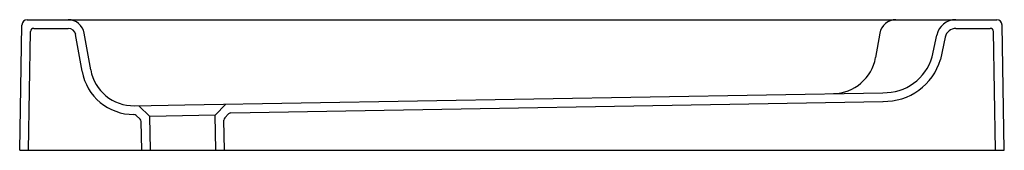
# Model space of a CAD drawing. Header units: millimetres. Extents: x -0.904 to 0, y 0 to 0.12.
import ezdxf

# ---------------------------------------------------------------- set-up
doc = ezdxf.new("R2010")
doc.units = ezdxf.units.MM
doc.layers.add('BLOCKS', color=3, linetype='Continuous')

msp = doc.modelspace()

# ---------------------------------------------------------------- linework, layer by layer
at = {"layer": 'BLOCKS'}
for p, q in [((-0.89718, 0.12), (-0.00701, 0.12)), ((-0.90419, 0), (-0.90218, 0.11509)), ((-0.89619, -0.00014), (-0.89428, 0.10905)), ((-0.89128, 0.112), (-0.85968, 0.112)), ((-0.04444, 0.112), (-0.0129, 0.112)), ((-0.008, -0.00014), (-0.0099, 0.10905)), ((0, 0), (-0.00201, 0.11509)), ((-0.84684, 0.0725), (-0.85279, 0.10622)), ((-0.83896, 0.07389), (-0.84491, 0.1076)), ((-0.11428, 0.1076), (-0.11825, 0.08509)), ((-0.06621, 0.0857), (-0.06206, 0.10566)), ((-0.05423, 0.10404), (-0.05854, 0.08343)), ((-0.75242, 0.04165), (-0.11143, 0.05284)), ((-0.79887, 0.04084), (-0.75242, 0.04165)), ((-0.78471, 0.03109), (-0.79489, 0.04091)), ((-0.72472, 0.03213), (-0.7149, 0.04231)), ((-0.7102, 0.03439), (-0.11129, 0.04484)), ((-0.79355, 0.0285), (-0.79717, 0.03199)), ((-0.72472, 0.03213), (-0.78471, 0.03109)), ((-0.78417, 0), (-0.78471, 0.03109)), ((-0.72416, 0), (-0.72472, 0.03213)), ((-0.71616, 0.00014), (-0.71664, 0.02772)), ((-0.7158, 0.02985), (-0.71231, 0.03347)), ((-0.79217, -0.00014), (-0.79263, 0.02639)), ((-0.90419, 0), (0, 0))]:
    msp.add_line(p, q, dxfattribs=at)
for centre, radius, start, end in [((-0.89718, 0.115), 0.005, 90, 179), ((-0.85968, 0.105), 0.015, 10, 90), ((-0.09951, 0.105), 0.015, 90, 170), ((-0.04444, 0.102), 0.018, 90, 168.25783), ((-0.00701, 0.115), 0.005, 1, 90), ((-0.89128, 0.109), 0.003, 90, 179), ((-0.85968, 0.105), 0.007, 10, 90), ((-0.04444, 0.102), 0.01, 90, 168.25783), ((-0.0129, 0.109), 0.003, 1, 90), ((-0.15764, 0.09204), 0.04, 271, 350), ((-0.11025, 0.09876), 0.05393, 268.522, 343.48483), ((-0.11025, 0.09876), 0.04593, 268.522, 343.48483), ((-0.79957, 0.08084), 0.04801, 190.00933, 270.35029), ((-0.79957, 0.08084), 0.04001, 190.00933, 270.99067), ((-0.79925, 0.02984), 0.003, 46, 90.35029), ((-0.79563, 0.02634), 0.003, 1, 46), ((-0.71364, 0.02777), 0.003, 136, 181), ((-0.71015, 0.03139), 0.003, 91, 136)]:
    msp.add_arc(centre, radius, start, end, dxfattribs=at)

doc.saveas('drawing.dxf')
